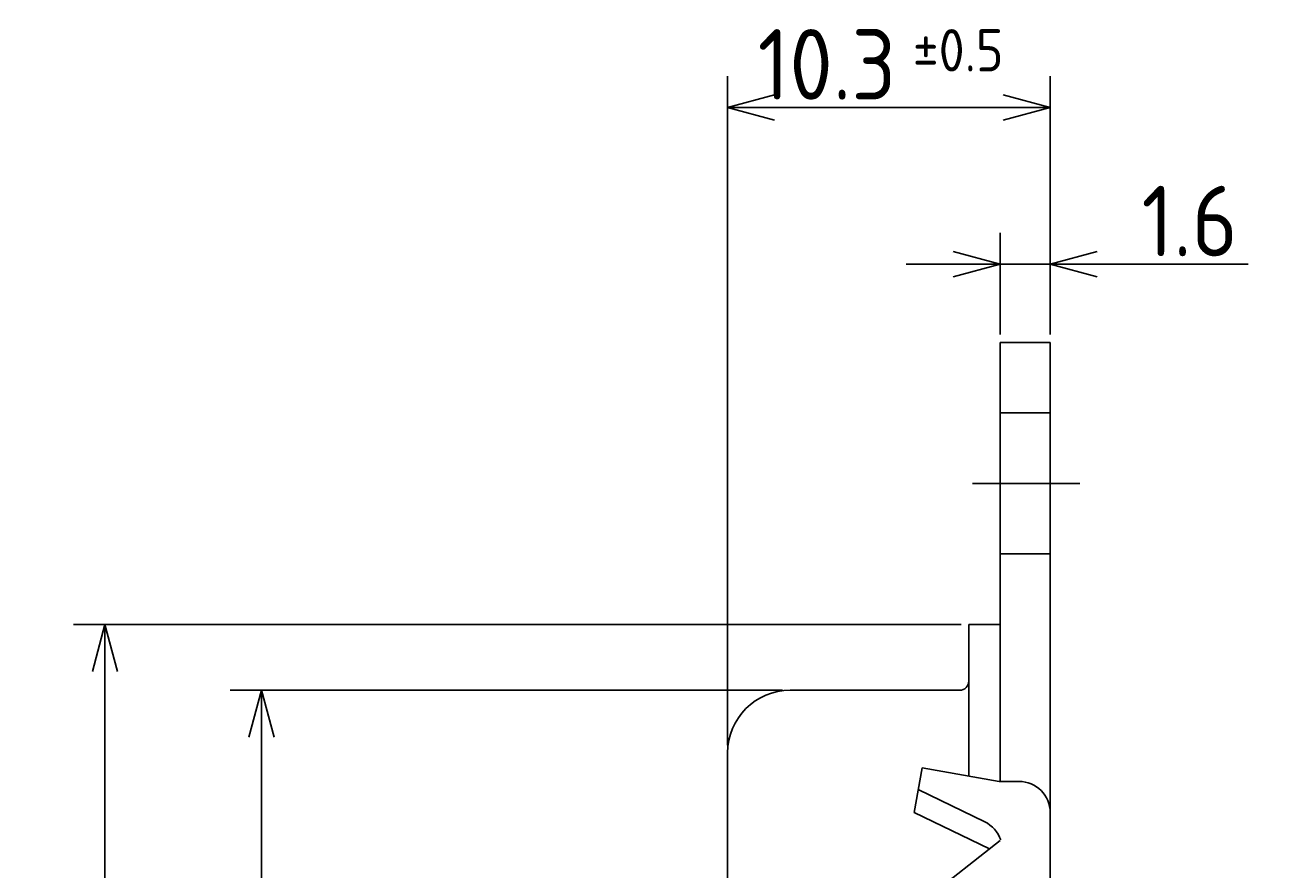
# Model space of a CAD drawing. Extents: x 62 to 177, y 26 to 120.
# Tile 3 of 3: x 137 to 177, y 76 to 103. Entities that reach past the tile are written whole.
import ezdxf

# ---------------------------------------------------------------- set-up
doc = ezdxf.new("R2010")
doc.units = 0
doc.linetypes.add('CENTER', pattern=[50.8, 31.75, -6.35, 6.35, -6.35])
doc.layers.get('0').update_dxf_attribs({"linetype": 'CONTINUOUS'})
doc.layers.get('DEFPOINTS').update_dxf_attribs({"linetype": 'CONTINUOUS'})
doc.layers.add('18-2-SEN', color=1, linetype='CENTER')
doc.styles.add('DIMENSION', font='isocp.shx', dxfattribs={"bigfont": 'bigfont.shx'})
doc.dimstyles.get("Standard").update_dxf_attribs({"dimtxt": 0.18, "dimasz": 0.18, "dimexe": 0.18, "dimexo": 0.0625, "dimgap": 0.09, "dimtad": 0, "dimtih": 1, "dimtoh": 1, "dimzin": 0, "dimcen": 0.09, "dimazin": 3, "dimtfac": 1, "dimtofl": 0, "dimtmove": 0, "dimatfit": 3})

# ---------------------------------------------------------------- blocks, each defined once
blk = doc.blocks.new('_OPEN30')
at = {"color": 0, "linetype": 'BYBLOCK'}
for p, q in [((-1, 0.268), (0, 0)), ((0, 0), (-1, -0.268)), ((0, 0), (-1, 0))]:
    blk.add_line(p, q, dxfattribs=at)
blk = doc.blocks.new('*U25')
at = {"color": 161, "style": 'DIMENSION'}
blk.add_text('∅42.8', height=2.25, rotation=90, dxfattribs=at).set_placement((144.75, 56.175))
blk = doc.blocks.new('*D13')
at = {"color": 161}
for p, q in [((161.62816, 81.4), (144, 81.4)), ((145, 79.9), (145, 40.1)), ((161.62816, 38.6), (144, 38.6))]:
    blk.add_line(p, q, dxfattribs=at)
at = {"layer": 'DEFPOINTS', "color": 0}
for p in [(161.87816, 81.4), (145, 38.6), (161.87816, 38.6)]:
    blk.add_point(p, dxfattribs=at)
at = {"color": 161, "xscale": 1.5, "yscale": 1.5, "zscale": 1.5}
for p, rotation in [((145, 81.4), 90), ((145, 38.6), 270)]:
    blk.add_blockref('_OPEN30', p, dxfattribs=dict(at, rotation=rotation))
blk.add_blockref('*U25', (0, 0))
blk = doc.blocks.new('*U26')
at = {"color": 161, "style": 'DIMENSION'}
blk.add_text('∅47', height=2.25, rotation=90, dxfattribs=at).set_placement((139.75, 57.3))
blk = doc.blocks.new('*D14')
at = {"color": 161}
for p, q in [((167.32816, 83.5), (139, 83.5)), ((140, 82), (140, 38)), ((167.32816, 36.5), (139, 36.5))]:
    blk.add_line(p, q, dxfattribs=at)
at = {"layer": 'DEFPOINTS', "color": 0}
for p in [(167.57816, 83.5), (140, 36.5), (167.57816, 36.5)]:
    blk.add_point(p, dxfattribs=at)
at = {"color": 161, "xscale": 1.5, "yscale": 1.5, "zscale": 1.5}
for p, rotation in [((140, 83.5), 90), ((140, 36.5), 270)]:
    blk.add_blockref('_OPEN30', p, dxfattribs=dict(at, rotation=rotation))
blk.add_blockref('*U26', (0, 0))
blk = doc.blocks.new('*U29')
at = {"color": 161, "style": 'DIMENSION'}
blk.add_text('1.6', height=2.25, dxfattribs=at).set_placement((173.090665, 95.25))
blk = doc.blocks.new('*D15')
at = {"color": 161}
for p, q in [((168.578, 92.75), (168.578, 96)), ((170.178, 92.75), (170.178, 96)), ((167.078, 95), (165.578, 95)), ((168.578, 95), (170.178, 95)), ((171.678, 95), (176.49, 95))]:
    blk.add_line(p, q, dxfattribs=at)
at = {"layer": 'DEFPOINTS', "color": 0}
for p in [(170.178, 95), (168.578, 92.5), (170.178, 92.5)]:
    blk.add_point(p, dxfattribs=at)
blk.add_blockref('*U29', (0, 0))
at = {"color": 161, "xscale": 1.5, "yscale": 1.5, "zscale": 1.5}
blk.add_blockref('_OPEN30', (168.578, 95), dxfattribs=at)
at = {"color": 161, "xscale": 1.5, "yscale": 1.5, "zscale": 1.5, "rotation": 180}
blk.add_blockref('_OPEN30', (170.178, 95), dxfattribs=at)
blk = doc.blocks.new('*U31')
at = {"color": 161, "style": 'DIMENSION'}
for s, height, p in [('±0.5', 1.35, (165.788, 101.15)), ('10.3', 2.25, (160.838, 100.25))]:
    blk.add_text(s, height=height, dxfattribs=at).set_placement(p)
blk = doc.blocks.new('*D16')
at = {"color": 161}
for p, q in [((159.87816, 79.65), (159.87816, 101)), ((170.178165, 92.75), (170.178165, 101)), ((168.678165, 100), (161.37816, 100))]:
    blk.add_line(p, q, dxfattribs=at)
at = {"layer": 'DEFPOINTS', "color": 0}
for p in [(159.87816, 100), (170.178165, 92.5), (159.87816, 79.4)]:
    blk.add_point(p, dxfattribs=at)
blk.add_blockref('*U31', (0, 0))
at = {"color": 161, "xscale": 1.5, "yscale": 1.5, "zscale": 1.5, "rotation": 180}
blk.add_blockref('_OPEN30', (159.87816, 100), dxfattribs=at)
at = {"color": 161, "xscale": 1.5, "yscale": 1.5, "zscale": 1.5}
blk.add_blockref('_OPEN30', (170.178165, 100), dxfattribs=at)

msp = doc.modelspace()

# ---------------------------------------------------------------- linework, layer by layer
for p, q in [((168.578, 92.5), (168.578, 78.49)), ((170.178, 92.5), (168.578, 92.5)), ((170.178, 60), (170.178, 92.5)), ((170.178, 90.25), (168.578, 90.25)), ((170.178, 85.75), (168.578, 85.75)), ((167.578, 78.661), (167.578, 83.5)), ((168.578, 83.5), (167.578, 83.5)), ((167.278, 81.4), (161.878, 81.4)), ((159.878, 40.6), (159.878, 79.4)), ((165.835, 77.504), (166.086, 78.924)), ((166.086, 78.924), (168.548, 78.49)), ((165.964, 78.232), (168.084, 77.204)), ((168.547, 78.49), (169.178, 78.49)), ((165.835, 77.504), (168.235, 76.341)), ((166.028, 74.602), (168.578, 76.611))]:
    msp.add_line(p, q)
for centre, radius, start, end in [((167.278, 81.7), 0.3, 270, 0), ((161.878, 79.4), 2, 90, 180), ((169.178, 77.49), 1, 0, 90), ((167.647, 76.304), 1, 18.638, 64.1294)]:
    msp.add_arc(centre, radius, start, end)
at = {"layer": '18-2-SEN', "linetype": 'CENTER'}
msp.add_line((171.117, 88), (167.698, 88), dxfattribs=at)

# ---------------------------------------------------------------- dimensions: what is measured, and where the dimension line sits
for base, p1, p2, override, picture, middle in [((159.878, 100), (170.178, 92.5), (159.878, 79.4), {"dimscale": 0.5, "dimgap": 0.5, "dimtol": 1, "dimlim": 0, "dimtp": 0.5, "dimtm": 0.5, "dimtolj": 2}, '*D16', (165.028, 101.375)), ((170.178, 95), (168.578, 92.5), (170.178, 92.5), {"dimscale": 0.5, "dimtol": 0, "dimtp": 0.1, "dimtm": 0}, '*D15', (174.834, 96.375))]:
    dim = msp.add_linear_dim(base=base, p1=p1, p2=p2, dimstyle='Standard', override=override)
    dim.commit()
    dim.dimension.update_dxf_attribs({"geometry": picture, "text_midpoint": middle})
for base, p1, p2, picture, middle in [((140, 36.5), (167.578, 83.5), (167.578, 36.5), '*D14', (138.625, 60)), ((145, 38.6), (161.878, 81.4), (161.878, 38.6), '*D13', (143.625, 60))]:
    dim = msp.add_linear_dim(base=base, p1=p1, p2=p2, angle=90, dimstyle='Standard', override={"dimscale": 0.5, "dimpost": '%%c<>', "dimtol": 0, "dimtp": 0.1, "dimtm": 0})
    dim.commit()
    dim.dimension.update_dxf_attribs({"geometry": picture, "text_midpoint": middle})

doc.saveas('drawing.dxf')
